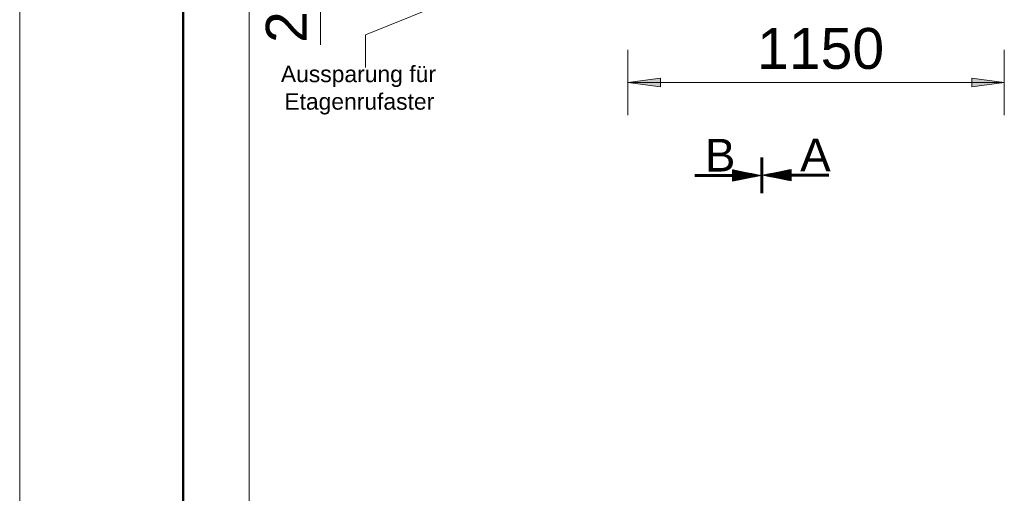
# Model space of a CAD drawing. Extents: x 294 to 994, y 7 to 427.
# Tile 15 of 33: x 294 to 354, y 244 to 273. Entities that reach past the tile are written whole.
import ezdxf

# ---------------------------------------------------------------- set-up
doc = ezdxf.new("R2010")
doc.units = 0
doc.layers.get('0').update_dxf_attribs({"lineweight": 5})
doc.layers.add('9_Bem', color=9, linetype='Continuous', lineweight=5, true_color=0x808080)
doc.layers.add('_3d_View_', color=7, linetype='Continuous')
doc.layers.add('iwb_Rahmen', color=7, linetype='Continuous', lineweight=50)
doc.styles.get("Standard").update_dxf_attribs({"font": 'arial.ttf'})

# ---------------------------------------------------------------- blocks, each defined once
blk = doc.blocks.new('Maß-A05LE1WHBH', base_point=(331.248, 266.809))
at = {"color": 0, "linetype": 'ByBlock', "lineweight": -2, "ltscale": 0.13}
for p, q in [((331.248, 270.809), (331.248, 266.809)), ((354.248, 270.809), (354.248, 266.809)), ((331.248, 268.809), (333.231, 269.07)), ((333.231, 269.07), (333.231, 268.548)), ((352.265, 268.548), (352.265, 269.07)), ((352.265, 269.07), (354.248, 268.809)), ((354.248, 268.809), (331.248, 268.809)), ((333.231, 268.548), (331.248, 268.809)), ((354.248, 268.809), (352.265, 268.548))]:
    blk.add_line(p, q, dxfattribs=at)
for points in [[(331.248, 268.809), (333.231, 269.07), (333.231, 268.548)], [(354.248, 268.809), (352.265, 268.548), (352.265, 269.07)]]:
    blk.add_solid(points, dxfattribs=at)
at = {"color": 0, "linetype": 'ByBlock', "lineweight": -2, "ltscale": 0.13, "insert": (339.136, 272.142), "char_height": 2.5, "attachment_point": 1}
blk.add_mtext('{\\fArial;1150}', dxfattribs=at)
blk = doc.blocks.new('MText-A05LE1WPBH', base_point=(310.033, 267.146))
at = {"color": 0, "linetype": 'ByBlock', "lineweight": -2, "ltscale": 0.13, "char_height": 1, "attachment_point": 1}
for s, insert in [('{\\fArial Unicode MS;Aussparung}', (310.033, 269.829)), ('{\\fArial Unicode MS;für}', (317.881, 269.829)), ('{\\fArial Unicode MS;Etagenrufaster}', (310.243, 268.146))]:
    blk.add_mtext(s, dxfattribs=dict(at, insert=insert))
blk = doc.blocks.new('Maß-A05LE1XFBH', base_point=(309.112, 271.111))
at = {"color": 0, "linetype": 'ByBlock', "lineweight": -2, "ltscale": 0.13}
for p, q in [((312.445, 287.386), (312.445, 271.111)), ((312.445, 283.42), (312.184, 285.403)), ((312.184, 285.403), (312.706, 285.403)), ((312.706, 285.403), (312.445, 283.42)), ((310.445, 283.42), (314.445, 283.42)), ((310.445, 278.92), (314.445, 278.92)), ((312.184, 276.937), (312.445, 278.92)), ((312.445, 278.92), (312.706, 276.937)), ((312.706, 276.937), (312.184, 276.937))]:
    blk.add_line(p, q, dxfattribs=at)
for points in [[(312.445, 283.42), (312.184, 285.403), (312.706, 285.403)], [(312.445, 278.92), (312.706, 276.937), (312.184, 276.937)]]:
    blk.add_solid(points, dxfattribs=at)
at = {"color": 0, "linetype": 'ByBlock', "lineweight": -2, "ltscale": 0.13, "insert": (309.112, 271.229), "char_height": 2.5, "attachment_point": 1, "rotation": 90}
blk.add_mtext('{\\fArial;225}', dxfattribs=at)
blk = doc.blocks.new('Einzeiliger Text-A05LE24XBH', base_point=(335.948, 263.361))
at = {"color": 0, "lineweight": -2, "insert": (335.948, 265.361), "char_height": 2, "attachment_point": 1}
blk.add_mtext('{\\fArial;B}', dxfattribs=at)
blk = doc.blocks.new('Einzeiliger Text-A05LE24ZBH', base_point=(341.774, 263.38))
at = {"color": 0, "lineweight": -2, "insert": (341.774, 265.38), "char_height": 2, "attachment_point": 1}
blk.add_mtext('{\\fArial;A}', dxfattribs=at)
blk = doc.blocks.new('3D-Ansicht-Rahmen-A05LE255BH', base_point=(308.093, 16.367))
at = {"color": 0, "linetype": 'ByBlock', "lineweight": -2, "ltscale": 0.13}
blk.add_line((308.093, 16.367), (308.093, 414.662), dxfattribs=at)

msp = doc.modelspace()

# ---------------------------------------------------------------- linework, layer by layer
at = {"ltscale": 0.13}
for p, q in [((322.952, 274.865), (315.198, 271.732)), ((315.198, 271.732), (315.198, 269.732)), ((339.372, 262.062), (339.372, 264.215)), ((339.372, 262.043), (339.372, 264.197)), ((339.391, 262.062), (339.391, 264.215)), ((339.391, 262.043), (339.391, 264.197)), ((339.409, 262.062), (339.409, 264.215)), ((339.409, 262.043), (339.409, 264.197)), ((339.428, 262.062), (339.428, 264.215)), ((339.428, 262.043), (339.428, 264.197)), ((339.446, 262.043), (339.446, 264.197)), ((339.447, 262.062), (339.447, 264.215)), ((339.465, 262.062), (339.465, 264.215)), ((339.465, 262.043), (339.465, 264.197)), ((339.484, 262.062), (339.484, 264.215)), ((339.484, 262.043), (339.484, 264.197)), ((335.339, 263.176), (339.091, 263.176)), ((335.339, 263.157), (339.185, 263.157)), ((335.339, 263.138), (339.279, 263.138)), ((335.339, 263.12), (339.372, 263.12)), ((335.339, 263.101), (339.279, 263.101)), ((335.339, 263.083), (339.185, 263.083)), ((335.339, 263.064), (339.091, 263.064)), ((337.63, 263.466), (339.372, 263.12)), ((337.63, 263.466), (337.63, 263.12)), ((337.63, 263.455), (337.688, 263.455)), ((337.63, 263.436), (337.782, 263.436)), ((337.63, 263.417), (337.876, 263.417)), ((337.63, 263.399), (337.969, 263.399)), ((337.63, 263.38), (338.063, 263.38)), ((337.63, 263.362), (338.156, 263.362)), ((337.63, 263.343), (338.25, 263.343)), ((337.63, 263.324), (338.343, 263.324)), ((337.63, 263.306), (338.437, 263.306)), ((337.63, 263.287), (338.53, 263.287)), ((337.63, 263.269), (338.624, 263.269)), ((337.63, 263.25), (338.717, 263.25)), ((337.63, 263.231), (338.811, 263.231)), ((337.63, 263.213), (338.904, 263.213)), ((337.63, 263.194), (338.998, 263.194)), ((337.63, 263.12), (337.63, 262.773)), ((337.63, 262.773), (339.372, 263.12)), ((337.63, 263.045), (338.998, 263.045)), ((337.63, 263.027), (338.904, 263.027)), ((337.63, 263.008), (338.811, 263.008)), ((337.63, 262.99), (338.717, 262.99)), ((341.226, 263.485), (339.484, 263.138)), ((341.226, 262.792), (339.484, 263.138)), ((343.517, 263.138), (339.484, 263.138)), ((343.517, 263.157), (339.577, 263.157)), ((343.517, 263.12), (339.577, 263.12)), ((343.517, 263.176), (339.671, 263.176)), ((343.517, 263.101), (339.671, 263.101)), ((343.517, 263.194), (339.764, 263.194)), ((343.517, 263.083), (339.764, 263.083)), ((341.226, 263.213), (339.858, 263.213)), ((341.226, 263.064), (339.858, 263.064)), ((341.226, 263.231), (339.952, 263.231)), ((341.226, 263.045), (339.952, 263.045)), ((341.226, 263.25), (340.045, 263.25)), ((341.226, 263.027), (340.045, 263.027)), ((341.226, 263.269), (340.139, 263.269)), ((341.226, 263.008), (340.139, 263.008)), ((341.226, 263.287), (340.232, 263.287)), ((341.226, 262.99), (340.232, 262.99)), ((341.226, 263.306), (340.326, 263.306)), ((341.226, 263.324), (340.419, 263.324)), ((341.226, 263.343), (340.513, 263.343)), ((341.226, 263.362), (340.606, 263.362)), ((341.226, 263.38), (340.7, 263.38)), ((341.226, 263.399), (340.793, 263.399)), ((341.226, 263.417), (340.887, 263.417)), ((341.226, 263.436), (340.98, 263.436)), ((341.226, 263.455), (341.074, 263.455)), ((341.226, 263.473), (341.167, 263.473)), ((341.226, 263.485), (341.226, 263.138)), ((341.226, 263.138), (341.226, 262.792)), ((337.63, 262.971), (338.624, 262.971)), ((337.63, 262.952), (338.53, 262.952)), ((337.63, 262.934), (338.437, 262.934)), ((337.63, 262.915), (338.343, 262.915)), ((337.63, 262.897), (338.25, 262.897)), ((337.63, 262.878), (338.156, 262.878)), ((337.63, 262.859), (338.063, 262.859)), ((337.63, 262.841), (337.969, 262.841)), ((337.63, 262.822), (337.876, 262.822)), ((337.63, 262.804), (337.782, 262.804)), ((337.63, 262.785), (337.688, 262.785)), ((341.226, 262.971), (340.326, 262.971)), ((341.226, 262.952), (340.419, 262.952)), ((341.226, 262.934), (340.513, 262.934)), ((341.226, 262.915), (340.606, 262.915)), ((341.226, 262.897), (340.7, 262.897)), ((341.226, 262.878), (340.793, 262.878)), ((341.226, 262.859), (340.887, 262.859)), ((341.226, 262.841), (340.98, 262.841)), ((341.226, 262.822), (341.074, 262.822)), ((341.226, 262.804), (341.167, 262.804))]:
    msp.add_line(p, q, dxfattribs=at)
at = {"layer": 'iwb_Rahmen', "color": 8, "lineweight": 18, "ltscale": 0.18, "true_color": 0x808080}
msp.add_line((294.069, 6.803), (294.069, 426.803), dxfattribs=at)
at = {"layer": 'iwb_Rahmen', "ltscale": 0.5}
msp.add_line((304.069, 421.382), (304.069, 11.803), dxfattribs=at)

# ---------------------------------------------------------------- block references
at = {"ltscale": 0.13}
for name, p in [('MText-A05LE1WPBH', (310.033, 267.146)), ('Einzeiliger Text-A05LE24XBH', (335.948, 263.361)), ('Einzeiliger Text-A05LE24ZBH', (341.774, 263.38))]:
    msp.add_blockref(name, p, dxfattribs=at)
at = {"layer": '9_Bem', "color": 1, "ltscale": 0.13, "true_color": 0xff0000}
for name, p in [('Maß-A05LE1XFBH', (309.112, 271.111)), ('Maß-A05LE1WHBH', (331.248, 266.809))]:
    msp.add_blockref(name, p, dxfattribs=at)
at = {"layer": '_3d_View_', "color": 7, "linetype": 'Continuous', "lineweight": 13}
msp.add_blockref('3D-Ansicht-Rahmen-A05LE255BH', (308.093, 16.367), dxfattribs=at)

doc.saveas('drawing.dxf')
